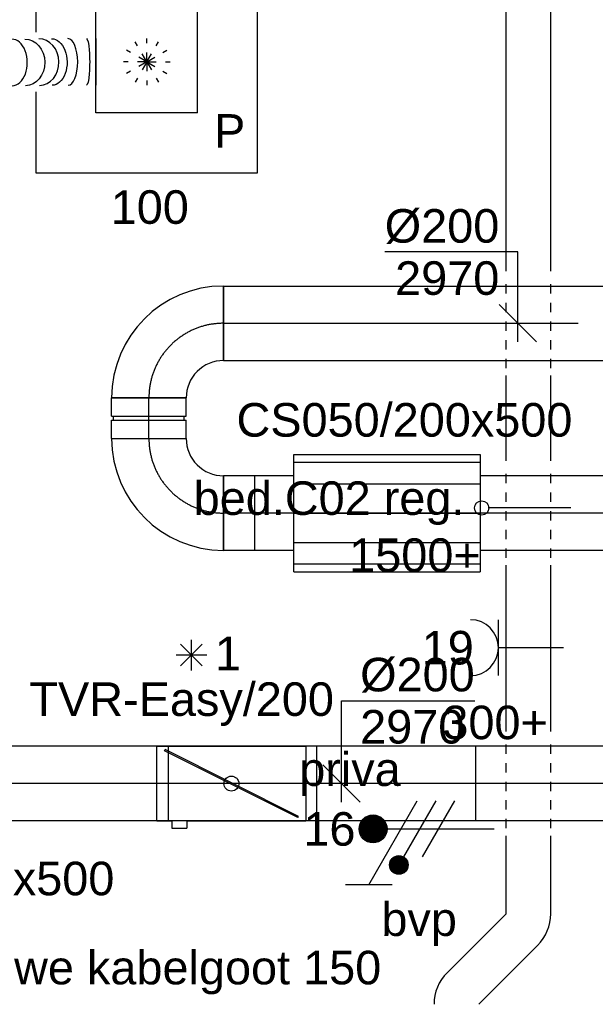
# Model space of a CAD drawing. Extents: x -238422 to 258194, y -34825 to 126331.
# Tile 233 of 239: x 135297 to 136842, y 21150 to 23791. Entities that reach past the tile are written whole.
import ezdxf
from ezdxf.enums import TextEntityAlignment as Align

# ---------------------------------------------------------------- set-up
doc = ezdxf.new("R2010")
doc.units = 0
doc.header["$LTSCALE"] = 50
doc.linetypes.add('CENTER2', pattern=[28.575000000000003, 19.05, -3.175, 3.175, -3.175])
doc.linetypes.add('STREEPJES', pattern=[0.1, 0.05, -0.05])
doc.layers.get('0').update_dxf_attribs({"linetype": 'CONTINUOUS'})
for name, color, linetype in [('EL6131--', 2, 'CONTINUOUS'), ('EL6222--', 3, 'CONTINUOUS'), ('EL6311--', 3, 'CONTINUOUS'), ('EM6131--', 1, 'CONTINUOUS'), ('WL570---_RETOUR', 112, 'CONTINUOUS'), ('WL570---_RETOUR_HL', 8, 'CONTINUOUS'), ('WL570---_TOEVOER', 3, 'CONTINUOUS'), ('WL570---_TOEVOER_HL', 8, 'CONTINUOUS'), ('WL570---_TOEVOER_RST', 2, 'CONTINUOUS'), ('WL570---_TOEVOER_RST_HL', 1, 'CONTINUOUS'), ('WM570---_RETOUR', 1, 'CONTINUOUS'), ('WM570---_RETOUR_PR', 1, 'CONTINUOUS'), ('WM570---_TOEVOER_PR', 1, 'CONTINUOUS'), ('WM570---_TOEVOER_RST_PR', 1, 'CONTINUOUS')]:
    doc.layers.add(name, color=color, linetype=linetype)
doc.styles.add('BURO-018', font='ARIAL.TTF', dxfattribs={"height": 90})

# ---------------------------------------------------------------- blocks, each defined once
blk = doc.blocks.new('111304')
at = {"color": 0, "linetype": 'Continuous'}
for p, q in [((-1.5, 4.5), (1.5, 4.5)), ((0, 1), (0, 4.5))]:
    blk.add_line(p, q, dxfattribs=at)
blk.add_arc((0, 6), 1.5, 180, 0, dxfattribs=at)
at = {"color": 0, "linetype": 'Continuous', "style": 'BURO-018'}
for tag, p in [('E_GKAST', (0, 11.5)), ('E_GROEP', (0, 8.5)), ('E_SGROEP', (4.5, 8.5))]:
    blk.add_attdef(tag, text='', height=1.8, dxfattribs=at).set_placement(p, align=Align.MIDDLE)
at = {"color": 0, "linetype": 'Continuous', "style": 'BURO-018', "flags": 1}
for tag, height, p in [('E_VERMCODE', 1.8, (13, 8.5)), ('E_MATCODE', 1.799999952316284, (0, 0))]:
    blk.add_attdef(tag, text='', height=height, dxfattribs=at).set_placement(p, align=Align.MIDDLE)
blk = doc.blocks.new('*U171')
at = {"color": 0, "ltscale": 10}
blk.add_arc((-24.85281374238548, 60, -2730), 119.9999999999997, 270, 315, dxfattribs=at)
at = {"layer": 'EM6131--', "color": 1, "style": 'BURO-018'}
blk.add_attdef('POSNR', text='', height=90, dxfattribs=at).set_placement((0, 0), align=Align.MIDDLE)
blk = doc.blocks.new('*U172')
at = {"color": 0, "ltscale": 10}
for p, q in [((0, 60.00000000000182, -2730), (223.4493050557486, 59.9999999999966, -2730)), ((-7.275957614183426e-12, -60.00000000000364, -2730), (223.4493050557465, -60.0000000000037, -2730))]:
    blk.add_line(p, q, dxfattribs=at)
at = {"layer": 'EM6131--', "color": 1, "style": 'BURO-018'}
blk.add_attdef('POSNR', text='', height=90, dxfattribs=at).set_placement((0, 0), align=Align.MIDDLE)
blk = doc.blocks.new('*U173')
at = {"color": 0, "ltscale": 10}
for p, q in [((-3.637978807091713e-12, 60, -2730), (209.2559029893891, 59.99999999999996, -2730)), ((489.2559029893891, 60, -2730), (934.7237865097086, 59.99999999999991, -2730)), ((1214.723786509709, 60, -2730), (1443.723786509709, 59.99999999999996, -2730)), ((1723.723786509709, 60, -2730), (2804.174618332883, 59.9999999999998, -2730)), ((-3.637978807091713e-12, -60, -2730), (209.2559029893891, -60.00000000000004, -2730)), ((489.2559029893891, -60, -2730), (934.7237865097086, -60.00000000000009, -2730)), ((1214.723786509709, -60, -2730), (1443.723786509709, -60.00000000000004, -2730)), ((1723.723786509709, -60, -2730), (2804.174618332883, -60.0000000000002, -2730))]:
    blk.add_line(p, q, dxfattribs=at)
at = {"color": 0, "linetype": 'STREEPJES', "ltscale": 10}
for p, q in [((229.2559029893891, 60, -2730), (469.2559029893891, 60, -2730)), ((954.7237865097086, 60, -2730), (1194.723786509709, 60, -2730)), ((1463.723786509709, 60, -2730), (1703.723786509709, 60, -2730)), ((229.2559029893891, -60, -2730), (469.2559029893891, -60, -2730)), ((954.7237865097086, -60, -2730), (1194.723786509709, -60, -2730)), ((1463.723786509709, -60, -2730), (1703.723786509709, -60, -2730))]:
    blk.add_line(p, q, dxfattribs=at)
at = {"layer": 'EM6131--', "color": 1, "style": 'BURO-018'}
blk.add_attdef('POSNR', text='', height=90, dxfattribs=at).set_placement((0, 0), align=Align.MIDDLE)
blk = doc.blocks.new('*U174')
at = {"color": 0, "ltscale": 10}
blk.add_arc((-24.85281374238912, -60, -2730), 120, 45, 90, dxfattribs=at)
at = {"layer": 'EM6131--', "color": 1, "style": 'BURO-018'}
blk.add_attdef('POSNR', text='', height=90, dxfattribs=at).set_placement((0, 0), align=Align.MIDDLE)
blk = doc.blocks.new('*U220')
at = {"color": 0, "ltscale": 10}
for p, q in [((7.275957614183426e-12, 100, -2970.000000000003), (775.2484335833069, 99.9999999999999, -2970.000000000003)), ((7.275957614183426e-12, -100, -2970.000000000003), (7.300450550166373e-12, 100, -2970.000000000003)), ((815.2484335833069, 100, -2970.000000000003), (1255.230547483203, 99.99999999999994, -2970.000000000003)), ((1755.230547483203, 100, -2970.000000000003), (1835.768125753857, 99.99999999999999, -2970.000000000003)), ((1835.768125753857, 100, -2970.000000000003), (1835.768125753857, -100, -2970.000000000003)), ((7.275957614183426e-12, -100, -2970.000000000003), (1255.230547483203, -100.0000000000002, -2970.000000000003)), ((1755.230547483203, -100, -2970.000000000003), (1835.768125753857, -100, -2970.000000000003))]:
    blk.add_line(p, q, dxfattribs=at)
at = {"layer": 'WL570---_RETOUR_HL', "linetype": 'CENTER2'}
blk.add_line((7.275957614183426e-12, 0, -2970.000000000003), (1835.768125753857, -2.248167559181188e-13, -2970.000000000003), dxfattribs=at)
at = {"layer": 'WM570---_RETOUR_PR', "color": 1, "style": 'BURO-018'}
blk.add_attdef('POSNR', text='', height=90, dxfattribs=at).set_placement((0, 0), align=Align.MIDDLE)
blk = doc.blocks.new('*U221')
at = {"layer": 'WM570---_RETOUR', "color": 0, "ltscale": 10}
for p, q in [((0, 222.2043458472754), (357.5716234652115, 222.2043458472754)), ((0, -50), (0, 222.2043458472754)), ((49.96738563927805, -50.00000000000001), (-49.96738563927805, 50.00000000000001))]:
    blk.add_line(p, q, dxfattribs=at)
at = {"layer": 'WM570---_RETOUR', "color": 0, "style": 'BURO-018'}
for s, p in [('%%c200', (50, 247.2043458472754)), ('2970', (50, 107.2043458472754))]:
    blk.add_text(s, height=90, dxfattribs=at).set_placement(p)
blk = doc.blocks.new('*U235')
at = {"color": 2, "ltscale": 10}
for p, q in [((-200, 100, -2970.000000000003), (200, 100, -2970.000000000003)), ((-200, -100, -2970.000000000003), (-200, 100, -2970.000000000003)), ((-179.6307941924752, 87.95200711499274, -2970.000000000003), (-178.140082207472, 90.93343108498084, -2970.000000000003)), ((178.1400822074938, -90.93343108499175, -2970.000000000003), (-179.6307941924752, 87.95200711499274, -2970.000000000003)), ((179.6307941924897, -87.95200711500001, -2970.000000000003), (-178.140082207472, 90.93343108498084, -2970.000000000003)), ((200, 100, -2970.000000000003), (200, -100, -2970.000000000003)), ((-200, -100, -2970.000000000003), (-160, -100, -2970.000000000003)), ((-160, -99.49874371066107, -2970.000000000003), (-120, -99.49874371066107, -2970.000000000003)), ((-160, -99.49874371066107, -2970.000000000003), (-160, -120, -2970.000000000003)), ((-120, -99.49874371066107, -2970.000000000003), (-120, -120, -2970.000000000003)), ((-120, -100, -2970.000000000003), (200, -100, -2970.000000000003)), ((178.1400822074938, -90.93343108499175, -2970.000000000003), (179.6307941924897, -87.95200711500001, -2970.000000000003)), ((-160, -120, -2970.000000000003), (-120, -120, -2970.000000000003))]:
    blk.add_line(p, q, dxfattribs=at)
blk.add_circle((0, 0, -2970.000000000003), 20, dxfattribs=at)
at = {"layer": 'WM570---_TOEVOER_PR', "color": 1, "style": 'BURO-018'}
blk.add_attdef('POSNR', text='', height=90, dxfattribs=at).set_placement((0, 0), align=Align.MIDDLE)
blk = doc.blocks.new('*U236')
at = {"color": 0, "ltscale": 10}
for p, q in [((7.275957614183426e-12, 100, -2970.000000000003), (1089.661213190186, 99.99999999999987, -2970.000000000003)), ((7.275957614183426e-12, -100, -2970.000000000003), (7.300450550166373e-12, 100, -2970.000000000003)), ((1089.661213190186, 100, -2970.000000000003), (1089.661213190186, -100, -2970.000000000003)), ((7.275957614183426e-12, -100, -2970.000000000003), (1089.661213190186, -100.0000000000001, -2970.000000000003))]:
    blk.add_line(p, q, dxfattribs=at)
at = {"layer": 'WL570---_RETOUR_HL', "linetype": 'CENTER2'}
blk.add_line((7.275957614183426e-12, 0, -2970.000000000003), (1089.661213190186, -1.334450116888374e-13, -2970.000000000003), dxfattribs=at)
at = {"layer": 'WM570---_RETOUR_PR', "color": 1, "style": 'BURO-018'}
blk.add_attdef('POSNR', text='', height=90, dxfattribs=at).set_placement((0, 0), align=Align.MIDDLE)
blk = doc.blocks.new('*U239')
at = {"color": 0, "ltscale": 10}
for p, q in [((7.275957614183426e-12, 100, -2970.000000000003), (603.0934132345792, 99.99999999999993, -2970.000000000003)), ((7.275957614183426e-12, -12.72161017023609, -2970.000000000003), (7.289762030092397e-12, 100, -2970.000000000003)), ((1103.093413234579, 100, -2970.000000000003), (1208.394282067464, 99.99999999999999, -2970.000000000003)), ((1208.394282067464, 100, -2970.000000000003), (1208.394282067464, -100, -2970.000000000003)), ((7.275957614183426e-12, -100, -2970.000000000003), (7.286189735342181e-12, -16.44839013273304, -2970.000000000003)), ((7.275957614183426e-12, -100, -2970.000000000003), (603.0934132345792, -100.0000000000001, -2970.000000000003)), ((1103.093413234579, -100, -2970.000000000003), (1208.394282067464, -100, -2970.000000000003))]:
    blk.add_line(p, q, dxfattribs=at)
at = {"color": 8, "linetype": 'STREEPJES', "ltscale": 10}
blk.add_line((7.275957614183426e-12, -16.44839013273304, -2970.000000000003), (7.276414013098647e-12, -12.72161017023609, -2970.000000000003), dxfattribs=at)
at = {"layer": 'WL570---_RETOUR_HL', "linetype": 'CENTER2'}
blk.add_line((7.275957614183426e-12, 0, -2970.000000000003), (1208.394282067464, -1.479856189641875e-13, -2970.000000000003), dxfattribs=at)
at = {"layer": 'WM570---_RETOUR_PR', "color": 1, "style": 'BURO-018'}
blk.add_attdef('POSNR', text='', height=90, dxfattribs=at).set_placement((0, 0), align=Align.MIDDLE)
blk = doc.blocks.new('*U240')
at = {"color": 2, "ltscale": 10}
for p, q in [((-250, 157.5, -2970.000000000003), (250, 157.5, -2970.000000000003)), ((-250, -157.5, -2970.000000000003), (-250, 157.5, -2970.000000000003)), ((-250, 136.3990010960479, -2970.000000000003), (250, 136.3990010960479, -2970.000000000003)), ((250, 157.5, -2970.000000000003), (250, -157.5, -2970.000000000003)), ((-250, 78.75, -2970.000000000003), (250, 78.75, -2970.000000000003)), ((-250, 0, -2970.000000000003), (250, 0, -2970.000000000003)), ((-250, -78.75, -2970.000000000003), (250, -78.75, -2970.000000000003)), ((-250, -136.3990010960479, -2970.000000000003), (250, -136.3990010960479, -2970.000000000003)), ((-250, -157.5, -2970.000000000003), (250, -157.5, -2970.000000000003))]:
    blk.add_line(p, q, dxfattribs=at)
at = {"layer": 'WL570---_TOEVOER_HL', "linetype": 'CENTER2'}
blk.add_line((-250, 0, -2970.000000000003), (250, 0, -2970.000000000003), dxfattribs=at)
at = {"layer": 'WM570---_TOEVOER_PR', "color": 1, "style": 'BURO-018'}
blk.add_attdef('POSNR', text='', height=90, dxfattribs=at).set_placement((0, 0), align=Align.MIDDLE)
blk = doc.blocks.new('*U241')
at = {"color": 0, "ltscale": 10}
for p, q in [((149.7328413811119, 100, -2970.000000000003), (339.1702708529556, 99.99999999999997, -2970.000000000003)), ((339.1702708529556, 100, -2970.000000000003), (339.1702708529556, -100, -2970.000000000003)), ((149.7328413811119, -100, -2970.000000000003), (339.1702708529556, -100, -2970.000000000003))]:
    blk.add_line(p, q, dxfattribs=at)
at = {"layer": 'WL570---_RETOUR_HL', "linetype": 'CENTER2'}
blk.add_line((7.275957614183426e-12, 0, -2970.000000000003), (339.1702708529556, -4.15363786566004e-14, -2970.000000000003), dxfattribs=at)
at = {"layer": 'WM570---_RETOUR_PR', "color": 1, "style": 'BURO-018'}
blk.add_attdef('POSNR', text='', height=90, dxfattribs=at).set_placement((0, 0), align=Align.MIDDLE)
blk = doc.blocks.new('*U242')
at = {"color": 0, "ltscale": 10}
for p, q in [((0, 100, -2970.000000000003), (1156.411074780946, 100, -2970.000000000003)), ((0, -100, -2970.000000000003), (0, 100, -2970.000000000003)), ((1156.411074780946, 100, -2970.000000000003), (1156.411074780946, -100, -2970.000000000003)), ((0, -100, -2970.000000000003), (1156.411074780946, -100, -2970.000000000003))]:
    blk.add_line(p, q, dxfattribs=at)
at = {"layer": 'WL570---_RETOUR_HL', "linetype": 'CENTER2'}
blk.add_line((0, 0, -2970.000000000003), (1156.411074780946, 0, -2970.000000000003), dxfattribs=at)
at = {"layer": 'WM570---_RETOUR_PR', "color": 1, "style": 'BURO-018'}
blk.add_attdef('POSNR', text='', height=90, dxfattribs=at).set_placement((0, 0), align=Align.MIDDLE)
blk = doc.blocks.new('*U243')
at = {"layer": 'WM570---_RETOUR', "color": 0, "ltscale": 10}
for p, q in [((0, 191.2319180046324), (-357.5716234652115, 191.2319180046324)), ((0, -50), (0, 191.2319180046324)), ((50.03263564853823, -50), (-50.03263564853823, 50))]:
    blk.add_line(p, q, dxfattribs=at)
at = {"layer": 'WM570---_RETOUR', "color": 0, "style": 'BURO-018'}
for s, p in [('%%c200', (-357.5716234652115, 216.2319180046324)), ('2970', (-329.699863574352, 76.23191800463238))]:
    blk.add_text(s, height=90, dxfattribs=at).set_placement(p)
blk = doc.blocks.new('*U244')
at = {"color": 0, "ltscale": 10}
for p, q in [((-200.0000000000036, -100, -2970.000000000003), (-200.0000000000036, 100, -2970.000000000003)), ((99.99999999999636, -200, -2970.000000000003), (-100.0000000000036, -200, -2970.000000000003))]:
    blk.add_line(p, q, dxfattribs=at)
for centre, radius, end in [((-200.0000000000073, -200, -2970.000000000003), 300, 89.99999999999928), ((-200, -200, -2970.000000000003), 100, 90.00000000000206)]:
    blk.add_arc(centre, radius, 0, end, dxfattribs=at)
at = {"layer": 'WL570---_RETOUR_HL', "linetype": 'CENTER2'}
blk.add_arc((-200.0000000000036, -200, -2970.000000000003), 200, 0, 90, dxfattribs=at)
at = {"layer": 'WM570---_RETOUR_PR', "color": 1, "style": 'BURO-018'}
blk.add_attdef('POSNR', text='', height=90, dxfattribs=at).set_placement((0, 0), align=Align.MIDDLE)
blk = doc.blocks.new('*U245')
at = {"color": 0, "ltscale": 10}
for p, q in [((-199.9999999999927, -100, -2970.000000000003), (-199.9999999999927, 100, -2970.000000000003)), ((100.0000000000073, -200, -2970.000000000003), (-99.99999999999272, -200, -2970.000000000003))]:
    blk.add_line(p, q, dxfattribs=at)
for centre, radius, start in [((-199.9999999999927, -200.0000000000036, -2970.000000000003), 300.0000000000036, 7.194245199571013e-13), ((-199.9999999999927, -199.9999999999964, -2970.000000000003), 99.99999999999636, 359.9999999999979)]:
    blk.add_arc(centre, radius, start, 90, dxfattribs=at)
at = {"layer": 'WL570---_RETOUR_HL', "linetype": 'CENTER2'}
blk.add_arc((-199.9999999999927, -200, -2970.000000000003), 200, 0, 90, dxfattribs=at)
at = {"layer": 'WM570---_RETOUR_PR', "color": 1, "style": 'BURO-018'}
blk.add_attdef('POSNR', text='', height=90, dxfattribs=at).set_placement((0, 0), align=Align.MIDDLE)
blk = doc.blocks.new('*U246')
at = {"color": 0, "ltscale": 10}
for p, q in [((-54.50000000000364, 100, -2970.000000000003), (-5.000000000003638, 99.99999999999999, -2970.000000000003)), ((-54.50000000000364, 100, -2970.000000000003), (-54.50000000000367, -100, -2970.000000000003)), ((-5.000000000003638, 100, -2970.000000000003), (-5.000000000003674, -100, -2970.000000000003)), ((-5.000000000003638, 95, -2970.000000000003), (4.999999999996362, 95, -2970.000000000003)), ((4.999999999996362, 100, -2970.000000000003), (54.49999999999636, 99.99999999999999, -2970.000000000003)), ((4.999999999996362, 100, -2970.000000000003), (4.999999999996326, -100, -2970.000000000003)), ((54.49999999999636, 100, -2970.000000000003), (54.49999999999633, -100, -2970.000000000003)), ((-54.50000000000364, -100, -2970.000000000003), (-5.000000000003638, -100, -2970.000000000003)), ((-5.000000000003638, -95, -2970.000000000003), (4.999999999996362, -95, -2970.000000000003)), ((4.999999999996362, -100, -2970.000000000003), (54.49999999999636, -100, -2970.000000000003))]:
    blk.add_line(p, q, dxfattribs=at)
at = {"layer": 'WL570---_RETOUR_HL', "linetype": 'CENTER2'}
blk.add_line((-54.50000000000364, 0, -2970.000000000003), (54.49999999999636, -2.002297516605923e-14, -2970.000000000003), dxfattribs=at)
at = {"layer": 'WM570---_RETOUR_PR', "color": 1, "style": 'BURO-018'}
blk.add_attdef('POSNR', text='', height=90, dxfattribs=at).set_placement((0, 0), align=Align.MIDDLE)
blk = doc.blocks.new('*U247')
at = {"color": 0, "ltscale": 10}
for p, q in [((7.275957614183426e-12, 100, -2970.000000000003), (430.1719951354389, 99.99999999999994, -2970.000000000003)), ((7.275957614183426e-12, -83.0416694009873, -2970.000000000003), (7.298373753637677e-12, 100, -2970.000000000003)), ((7.275957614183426e-12, -100, -2970.000000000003), (7.277578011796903e-12, -86.76844936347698, -2970.000000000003)), ((7.275957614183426e-12, -100, -2970.000000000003), (430.1719951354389, -100.0000000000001, -2970.000000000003))]:
    blk.add_line(p, q, dxfattribs=at)
at = {"color": 8, "linetype": 'STREEPJES', "ltscale": 10}
blk.add_line((7.275957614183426e-12, -86.76844936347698, -2970.000000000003), (7.276414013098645e-12, -83.0416694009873, -2970.000000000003), dxfattribs=at)
at = {"layer": 'WL570---_TOEVOER_HL', "linetype": 'CENTER2'}
blk.add_line((7.275957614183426e-12, 0, -2970.000000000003), (430.1719951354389, -5.268087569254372e-14, -2970.000000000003), dxfattribs=at)
at = {"layer": 'WM570---_TOEVOER_PR', "color": 1, "style": 'BURO-018'}
blk.add_attdef('POSNR', text='', height=90, dxfattribs=at).set_placement((0, 0), align=Align.MIDDLE)
blk = doc.blocks.new('*U1216')
at = {"color": 0, "ltscale": 10}
for p, q in [((297.5, 297.5, -2710), (-297.5, 297.5, -2710)), ((-297.5, 297.5, -2710), (-297.5, 79.95690737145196, -2710)), ((297.5, -297.5, -2710), (297.5, 297.5, -2710)), ((136.5, 136.5, -2710), (-136.5, 136.5, -2710)), ((-136.5, -136.5, -2710), (-136.5, 136.5, -2710)), ((136.5, -136.5, -2710), (136.5, 136.5, -2710)), ((-297.5, -80.04343937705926, -2710), (-297.5, -297.5, -2710)), ((136.5, -136.5, -2710), (-136.5, -136.5, -2710)), ((-297.5, -297.5, -2710), (297.5, -297.5, -2710))]:
    blk.add_line(p, q, dxfattribs=at)
at = {"color": 8, "linetype": 'STREEPJES', "ltscale": 10}
for q in [(-31.25, 54.12658773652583, -2710), (0, 62.5, -2710), (31.25, 54.12658773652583, -2710), (-54.12658773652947, 31.25, -2710), (54.12658773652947, 31.25, -2710), (-62.5, 0, -2710), (-54.12658773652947, -31.25, -2710), (-31.25, -54.12658773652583, -2710), (0, -62.5, -2710), (31.25, -54.12658773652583, -2710), (54.12658773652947, -31.25, -2710), (62.5, 0, -2710)]:
    blk.add_line((0, 0, -2710), q, dxfattribs=at)
at = {"layer": 'WL570---_TOEVOER_RST_HL', "linetype": 'CENTER2'}
blk.add_circle((0, 0, -2710), 0.075, dxfattribs=at)
at = {"layer": 'WL570---_TOEVOER_RST', "color": 1, "style": 'BURO-018'}
for tag in ['MC', 'Q']:
    blk.add_attdef(tag, text='', height=90, dxfattribs=at).set_placement((0, 0), align=Align.MIDDLE)
at = {"layer": 'WM570---_TOEVOER_RST_PR', "color": 1, "style": 'BURO-018'}
blk.add_attdef('POSNR', text='', height=90, dxfattribs=at).set_placement((0, 0), align=Align.MIDDLE)
blk = doc.blocks.new('*U1347')
at = {"color": 0, "ltscale": 10}
for p, q in [((0, 62.5, -2970), (0, -62.5, -2970)), ((22.7303209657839, 62.5, -2970), (22.7303209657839, -62.5, -2970)), ((68.19096289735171, 62.5, -2970), (68.19096289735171, -62.5, -2970)), ((113.6516048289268, 62.5, -2970), (113.6516048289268, -62.5, -2970)), ((159.1122467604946, 62.5, -2970), (159.1122467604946, -62.5, -2970)), ((204.5728886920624, 62.5, -2970), (204.5728886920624, -62.5, -2970)), ((250.0335306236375, 62.5, -2970), (250.0335306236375, -62.5, -2970)), ((295.4941725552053, 62.5, -2970), (295.4941725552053, -62.5, -2970)), ((666.7598483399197, 64.42865590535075, -2970), (666.7598483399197, -60.57134409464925, -2970))]:
    blk.add_line(p, q, dxfattribs=at)
for centre, major_axis, ratio, start_param, end_param in [((344.9629996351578, 0, -2970), (0.07161656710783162, -62.49999916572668), 0.1426007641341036, 0.0001634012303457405, 3.141756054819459), ((441.4284848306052, 0.3436281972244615, -2970), (0.4364538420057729, -62.49854534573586), 0.6570661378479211, 0.001297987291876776, 3.142890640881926), ((514.4487632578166, 1.294567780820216, -2970), (-0.8056942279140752, 62.4949446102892), 0.8453133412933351, 3.144917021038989, 6.279860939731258), ((591.7258307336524, 1.815582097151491, -2970), (-0.2281125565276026, 62.49963135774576), 0.4164335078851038, 3.14102710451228, 6.28261975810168)]:
    blk.add_ellipse(centre, major_axis=major_axis, ratio=ratio, start_param=start_param, end_param=end_param, dxfattribs=at)
at = {"color": 0, "ltscale": 10, "extrusion": (0, 0, -1)}
for centre, major_axis, ratio, start_param, end_param in [((396.3083145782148, 0.117669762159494, -2970), (-0.2281125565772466, 62.49963135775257), 0.416433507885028, 0.0005655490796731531, 3.142158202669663), ((476.7263556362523, 0.6598610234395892, -2970), (-0.8056942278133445, 62.49494461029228), 0.8453133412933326, 0.00332436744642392, 3.144917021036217), ((548.3679673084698, 1.598449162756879, -2970), (0.4364538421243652, -62.49854534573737), 0.65706613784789, 3.140294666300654, 6.281887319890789)]:
    blk.add_ellipse(centre, major_axis=major_axis, ratio=ratio, start_param=start_param, end_param=end_param, dxfattribs=at)
at = {"color": 0, "ltscale": 10, "extrusion": (0, 0, -0.9999999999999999)}
blk.add_ellipse((641.0656967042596, 1.928655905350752, -2970), major_axis=(0.07161656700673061, -62.49999916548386), ratio=0.1426007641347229, start_param=3.141429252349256, end_param=6.283021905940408, dxfattribs=at)
at = {"layer": 'WM570---_TOEVOER_PR', "color": 1, "style": 'BURO-018'}
blk.add_attdef('POSNR', text='', height=90, dxfattribs=at).set_placement((0, 0), align=Align.MIDDLE)
blk = doc.blocks.new('E00078')
at = {"color": 0, "linetype": 'Continuous'}
for p, q in [((-3, 6.482050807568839), (-3, 8.98205080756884)), ((-3, 7.732050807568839), (1.5, 5.133974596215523)), ((0, 7.5), (0, 1)), ((1.499999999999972, 4.13397459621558), (-1.5, 5.86602540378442)), ((1.5, 3.133974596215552), (-1.5, 4.86602540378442))]:
    blk.add_line(p, q, dxfattribs=at)
at = {"color": 0, "const_width": 0.75}
blk.add_lwpolyline([(-0.375, 7.5, 1), (0.375, 7.5, 1)], format="xyb", close=True, dxfattribs=at)
at = {"color": 0, "linetype": 'Continuous', "const_width": 0.5}
blk.add_lwpolyline([(-2.18301270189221, 6.11602540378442, 1), (-1.68301270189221, 6.11602540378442, 1)], format="xyb", close=True, dxfattribs=at)
at = {"color": 0, "linetype": 'Continuous'}
for centre, radius in [((0, 7.5), 0.75), ((-1.93301270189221, 6.11602540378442), 0.5000000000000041)]:
    blk.add_circle(centre, radius, dxfattribs=at)
at = {"color": 0, "linetype": 'Continuous', "style": 'BURO-018'}
for tag, p in [('E_GKAST', (0, 14)), ('E_GROEP', (0, 11)), ('E_SGROEP', (4.5, 11))]:
    blk.add_attdef(tag, text='', height=1.8, dxfattribs=at).set_placement(p, align=Align.MIDDLE)
at = {"color": 0, "linetype": 'Continuous', "style": 'BURO-018', "flags": 1}
for tag, height, p in [('E_VERMCODE', 1.8, (13, 11)), ('E_MATCODE', 1.799999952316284, (0, 0))]:
    blk.add_attdef(tag, text='', height=height, dxfattribs=at).set_placement(p, align=Align.MIDDLE)
blk = doc.blocks.new('FGWT')
at = {"layer": 'EL6222--'}
blk.add_line((157196.7623311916, 22450.76418392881), (156975.4768002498, 22450.76418392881), dxfattribs=at)
blk.add_circle((156957.8045033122, 22450.81238446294), 19.1744541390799, dxfattribs=at)
at = {"layer": 'WL570---_TOEVOER'}
for p, q in [((156207.6232014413, 22027.14695821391), (156149.6470102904, 22085.12314936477)), ((156207.6232014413, 22085.12314936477), (156149.6470102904, 22027.14695821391)), ((156178.6351058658, 22015.1396958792), (156178.6351058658, 22097.13041169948)), ((156219.6304637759, 22056.13505378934), (156137.6397479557, 22056.13505378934))]:
    blk.add_line(p, q, dxfattribs=at)
at = {"layer": 'EL6131--'}
for name, p, rotation in [('*U173', (157083.0767650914, 21362.45651572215, 2730), 90), ('*U172', (156907.5006531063, 21162.02758999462, 2730), 44.99999999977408), ('*U171', (157083.0767650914, 21337.60370197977, 2730), 44.99999999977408), ('*U174', (156889.9270599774, 21144.45399686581, 2730), 90)]:
    blk.add_blockref(name, p, dxfattribs=dict(at, rotation=rotation))
at = {"layer": 'EL6222--'}
ref = blk.add_blockref('111304', (157227.6545285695, 22076.08919852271), dxfattribs=dict(at, xscale=50, yscale=50, zscale=50, rotation=90))
ref.add_attrib('E_GROEP', '19', dxfattribs={"layer": '0', "color": 1, "linetype": 'Continuous', "height": 90, "style": 'BURO-018'}).set_placement((156866.6769459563, 22076.08919852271), align=Align.MIDDLE)
ref = blk.add_blockref('E00078', (157041.1909801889, 21590.02678582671), dxfattribs=dict(at, xscale=50, yscale=50, zscale=50, rotation=90))
ref.add_attrib('E_GROEP', '16', dxfattribs={"layer": '0', "color": 1, "linetype": 'Continuous', "height": 90, "style": 'BURO-018'}).set_placement((156549.0401579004, 21590.02678582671), align=Align.MIDDLE)
at = {"layer": 'WL570---_RETOUR'}
for name, p, rotation in [('*U244', (156064.5338656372, 22946.18030223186, 2970.000000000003), 90), ('*U246', (156064.5338656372, 22691.68030223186, 2970.000000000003), 90), ('*U245', (156064.5338656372, 22437.18030223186, 2970.000000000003), 180), ('*U241', (156603.7041364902, 22437.18030223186, 2970.000000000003), 180), ('*U239', (157557.0647083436, 22437.18030223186, 2970.000000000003), 180), ('*U220', (156941.2857438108, 21711.71241871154, 2970.000000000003), 180), ('*U236', (157605.109256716, 21711.71241871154, 2970.000000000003), 180)]:
    blk.add_blockref(name, p, dxfattribs=dict(at, rotation=rotation))
blk.add_blockref('*U242', (156264.5338656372, 22946.18030223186, 2970.000000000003), dxfattribs=at)
at = {"layer": 'WL570---_TOEVOER'}
for name, p in [('*U1347', (155255.5821949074, 23645.29243136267, 2970)), ('*U240', (156703.9712951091, 22437.18030223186, 2970.000000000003)), ('*U235', (156286.0373102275, 21711.71241871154, 2970.000000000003))]:
    blk.add_blockref(name, p, dxfattribs=at)
at = {"layer": 'WL570---_TOEVOER', "rotation": 180}
blk.add_blockref('*U247', (156116.227191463, 21711.71241871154, 2970.000000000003), dxfattribs=at)
at = {"layer": 'WL570---_TOEVOER_RST'}
ref = blk.add_blockref('*U1216', (156058.8420432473, 23647.22108726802, 2710), dxfattribs=at)
ref.add_attrib('Q', '100', dxfattribs={"color": 1, "height": 90, "style": 'BURO-018'}).set_placement((156066.8200650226, 23257.92047097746), align=Align.MIDDLE)
ref.add_attrib('MC', 'P', dxfattribs={"color": 1, "height": 90, "style": 'BURO-018'}).set_placement((156281.3507039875, 23462.09282540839), align=Align.MIDDLE)
at = {"layer": 'WM570---_RETOUR'}
for name, p in [('*U243', (157055.1170763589, 22946.18030223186, 2970.000000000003)), ('*U221', (156581.5217228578, 21711.71241871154, 2970.000000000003))]:
    blk.add_blockref(name, p, dxfattribs=at)
at = {"layer": 'EL6222--', "color": 1, "style": 'BURO-018'}
for s, p in [('bed.C02 reg.', (156184.6143356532, 22432.24402361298)), ('1500+', (156602.1180199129, 22279.31849935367)), ('300+', (156852.2171598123, 21830.59662156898)), ('priva', (156467.9999701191, 21705.22132401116)), ('bvp', (156688.5881822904, 21302.98245305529)), ('Nieuwe kabelgoot 150', (155444.0907216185, 21173.15461461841))]:
    blk.add_text(s, height=90, dxfattribs=at).set_placement(p)
at = {"layer": 'WM570---_RETOUR', "style": 'BURO-018'}
for s, p in [('CS050/200x500', (156299.6186113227, 22642.17969460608)), ('1 ', (156241.9025794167, 22015.77980654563)), ('TVR-Easy/200', (155743.7233479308, 21893.10325049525)), ('CS050/200x500', (155070.1282279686, 21412.02832526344))]:
    blk.add_text(s, height=90, dxfattribs=at).set_placement(p)

msp = doc.modelspace()

# ---------------------------------------------------------------- block references
at = {"layer": 'EL6311--'}
msp.add_blockref('FGWT', (-20420.98216780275, 30.41304792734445), dxfattribs=at)

doc.saveas('drawing.dxf')
